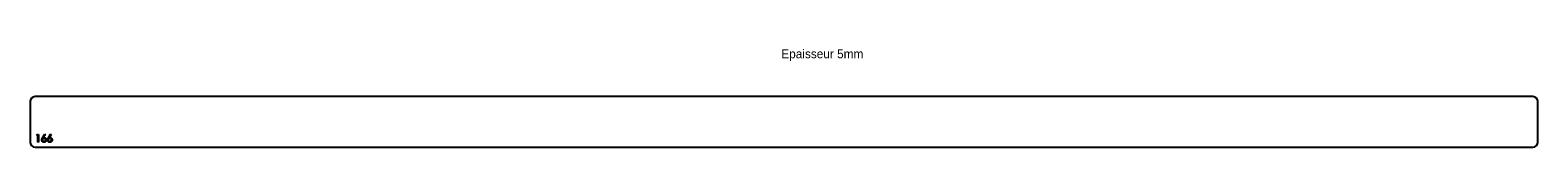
# Model space of a CAD drawing. Header units: millimetres. Extents: x -8995 to -6007, y 2430 to 2624.
import ezdxf

# ---------------------------------------------------------------- set-up
doc = ezdxf.new("R2010")
doc.units = ezdxf.units.MM

msp = doc.modelspace()

# ---------------------------------------------------------------- linework, layer by layer
at = {"color": 7, "linetype": 'Continuous', "lineweight": 25}
for p, q in [((-8995, 2520), (-8995, 2440)), ((-6017, 2530), (-8985, 2530)), ((-6007, 2440), (-6007, 2520)), ((-8985, 2430), (-6017, 2430))]:
    msp.add_line(p, q, dxfattribs=at)
at = {"color": 1, "linetype": 'Continuous', "lineweight": 25}
for p, q in [((-8982.1, 2453.5), (-8981.2, 2455)), ((-8979.8, 2453.5), (-8982.1, 2453.5)), ((-8981.2, 2455), (-8978.5, 2455)), ((-8979.8, 2440), (-8979.8, 2453.5)), ((-8978.5, 2455), (-8978.5, 2440)), ((-8970.4, 2448.5), (-8966, 2455.4)), ((-8964.9, 2454.6), (-8968.9, 2448.5)), ((-8966, 2455.4), (-8964.9, 2454.6)), ((-8958.9, 2448.5), (-8954.4, 2455.4)), ((-8953.4, 2454.6), (-8957.3, 2448.5)), ((-8954.4, 2455.4), (-8953.4, 2454.6)), ((-8978.5, 2440), (-8979.8, 2440))]:
    msp.add_line(p, q, dxfattribs=at)
at = {"color": 7, "linetype": 'Continuous', "lineweight": 25}
for centre, start, end in [((-8985, 2520), 90, 180), ((-6017, 2520), 360, 90), ((-8985, 2440), 180, 270), ((-6017, 2440), 270, 0)]:
    msp.add_arc(centre, 10, start, end, dxfattribs=at)
at = {"color": 1, "linetype": 'Continuous', "lineweight": 25}
for points, knots in [([(-8972.1, 2444.2), (-8972.1, 2444.3), (-8972.1, 2444.7), (-8972, 2445.1), (-8971.9, 2445.6), (-8971.8, 2446), (-8971.6, 2446.4), (-8971.5, 2446.6), (-8971.4, 2446.9), (-8971.2, 2447.2), (-8971.1, 2447.5), (-8970.9, 2447.9), (-8970.7, 2448.2), (-8970.5, 2448.4), (-8970.4, 2448.5)], [0, 0, 0, 0, 0.097806, 0.1996123, 0.305296, 0.4158174, 0.4742406, 0.5372869, 0.6033858, 0.6743112, 0.7495305, 0.8286083, 0.9120427, 1, 1, 1, 1]), ([(-8967.6, 2439.6), (-8967.8, 2439.6), (-8968.2, 2439.6), (-8968.8, 2439.8), (-8969.3, 2439.9), (-8969.9, 2440.2), (-8970.4, 2440.5), (-8970.8, 2440.9), (-8971.2, 2441.4), (-8971.5, 2441.9), (-8971.8, 2442.4), (-8972, 2443), (-8972.1, 2443.6), (-8972.1, 2444), (-8972.1, 2444.2)], [0, 0, 0, 0, 0.084339, 0.167061, 0.249579, 0.33294, 0.416119, 0.49776, 0.580626, 0.664858, 0.749533, 0.832448, 0.915661, 1, 1, 1, 1]), ([(-8967.6, 2447.1), (-8967.7, 2447.1), (-8968, 2447.1), (-8968.3, 2447.1), (-8968.6, 2447), (-8968.9, 2446.9), (-8969.2, 2446.8), (-8969.4, 2446.6), (-8969.7, 2446.5), (-8969.9, 2446.2), (-8970.1, 2446), (-8970.3, 2445.8), (-8970.4, 2445.5), (-8970.6, 2445.3), (-8970.7, 2445), (-8970.7, 2444.7), (-8970.8, 2444.4), (-8970.8, 2444.2), (-8970.8, 2444.1)], [0, 0, 0, 0, 0.070596, 0.138509, 0.203802, 0.266994, 0.329059, 0.391139, 0.453136, 0.515769, 0.577944, 0.638945, 0.698364, 0.757306, 0.816402, 0.876272, 0.93682, 1, 1, 1, 1]), ([(-8970.8, 2444.1), (-8970.8, 2444), (-8970.8, 2443.8), (-8970.7, 2443.5), (-8970.6, 2443.3), (-8970.5, 2443), (-8970.4, 2442.7), (-8970.2, 2442.5), (-8970, 2442.2), (-8969.8, 2442), (-8969.6, 2441.8), (-8969.3, 2441.6), (-8969, 2441.5), (-8968.8, 2441.4), (-8968.5, 2441.3), (-8968.2, 2441.2), (-8967.8, 2441.2), (-8967.6, 2441.2), (-8967.5, 2441.2)], [0, 0, 0, 0, 0.061846, 0.1218752, 0.1807721, 0.2392611, 0.2986229, 0.3586708, 0.4207673, 0.485205, 0.5503556, 0.6136365, 0.6766033, 0.7393231, 0.8021859, 0.8667309, 0.9320449, 1, 1, 1, 1]), ([(-8968.9, 2448.5), (-8968.6, 2448.6), (-8968.1, 2448.6), (-8967.6, 2448.6), (-8967.3, 2448.7)], [0, 0, 0, 0, 0.512659, 1, 1, 1, 1]), ([(-8964.2, 2444.1), (-8964.2, 2444.2), (-8964.2, 2444.4), (-8964.3, 2444.7), (-8964.4, 2445), (-8964.5, 2445.3), (-8964.6, 2445.5), (-8964.8, 2445.8), (-8965, 2446), (-8965.2, 2446.2), (-8965.5, 2446.5), (-8965.7, 2446.6), (-8966, 2446.8), (-8966.3, 2446.9), (-8966.6, 2447), (-8966.9, 2447.1), (-8967.3, 2447.1), (-8967.5, 2447.1), (-8967.6, 2447.1)], [0, 0, 0, 0, 0.061145, 0.120007, 0.178246, 0.236508, 0.294903, 0.354696, 0.416717, 0.480659, 0.545834, 0.609768, 0.672988, 0.73581, 0.799817, 0.86476, 0.93108, 1, 1, 1, 1]), ([(-8962.9, 2444.2), (-8962.9, 2444), (-8962.9, 2443.6), (-8963, 2443), (-8963.2, 2442.4), (-8963.5, 2441.9), (-8963.8, 2441.4), (-8964.2, 2440.9), (-8964.7, 2440.5), (-8965.2, 2440.2), (-8965.7, 2440), (-8966.3, 2439.8), (-8966.9, 2439.6), (-8967.4, 2439.6), (-8967.6, 2439.6)], [0, 0, 0, 0, 0.085993, 0.169113, 0.250536, 0.331896, 0.41356, 0.494112, 0.576294, 0.660703, 0.74612, 0.83001, 0.914417, 1, 1, 1, 1]), ([(-8967.5, 2441.2), (-8967.4, 2441.2), (-8967.2, 2441.2), (-8966.8, 2441.2), (-8966.5, 2441.3), (-8966.2, 2441.4), (-8966, 2441.5), (-8965.7, 2441.6), (-8965.4, 2441.8), (-8965.2, 2442), (-8965, 2442.2), (-8964.8, 2442.5), (-8964.6, 2442.7), (-8964.5, 2443), (-8964.4, 2443.3), (-8964.3, 2443.5), (-8964.2, 2443.8), (-8964.2, 2444), (-8964.2, 2444.1)], [0, 0, 0, 0, 0.067943, 0.133246, 0.19778, 0.260632, 0.323341, 0.386297, 0.450071, 0.51521, 0.579637, 0.641333, 0.701709, 0.76078, 0.819259, 0.878146, 0.938165, 1, 1, 1, 1]), ([(-8967.3, 2448.7), (-8967.2, 2448.6), (-8966.9, 2448.6), (-8966.4, 2448.6), (-8966, 2448.5), (-8965.6, 2448.3), (-8965.2, 2448.2), (-8964.9, 2447.9), (-8964.5, 2447.7), (-8964.2, 2447.4), (-8963.9, 2447), (-8963.6, 2446.7), (-8963.4, 2446.3), (-8963.2, 2445.9), (-8963.1, 2445.5), (-8963, 2445.1), (-8962.9, 2444.7), (-8962.9, 2444.4), (-8962.9, 2444.2)], [0, 0, 0, 0, 0.065232, 0.128407, 0.19007, 0.250947, 0.311551, 0.372869, 0.435031, 0.49908, 0.5631, 0.62552, 0.686691, 0.747683, 0.80856, 0.87074, 0.93434, 1, 1, 1, 1]), ([(-8960.6, 2444.2), (-8960.6, 2444.3), (-8960.6, 2444.7), (-8960.5, 2445.1), (-8960.4, 2445.6), (-8960.2, 2446), (-8960.1, 2446.4), (-8960, 2446.6), (-8959.9, 2446.9), (-8959.7, 2447.2), (-8959.5, 2447.5), (-8959.3, 2447.9), (-8959.1, 2448.2), (-8959, 2448.4), (-8958.9, 2448.5)], [0, 0, 0, 0, 0.097806, 0.1996123, 0.305296, 0.4158174, 0.4742406, 0.5372869, 0.6033858, 0.6743112, 0.7495305, 0.8286083, 0.9120427, 1, 1, 1, 1]), ([(-8956, 2439.6), (-8956.2, 2439.6), (-8956.6, 2439.6), (-8957.2, 2439.8), (-8957.8, 2439.9), (-8958.3, 2440.2), (-8958.8, 2440.5), (-8959.3, 2440.9), (-8959.7, 2441.4), (-8960, 2441.9), (-8960.3, 2442.4), (-8960.4, 2443), (-8960.6, 2443.6), (-8960.6, 2444), (-8960.6, 2444.2)], [0, 0, 0, 0, 0.084339, 0.167061, 0.249579, 0.33294, 0.416119, 0.49776, 0.580626, 0.664858, 0.749533, 0.832448, 0.915661, 1, 1, 1, 1]), ([(-8956.1, 2447.1), (-8956.2, 2447.1), (-8956.4, 2447.1), (-8956.7, 2447.1), (-8957.1, 2447), (-8957.3, 2446.9), (-8957.6, 2446.8), (-8957.9, 2446.6), (-8958.1, 2446.5), (-8958.4, 2446.2), (-8958.6, 2446), (-8958.7, 2445.8), (-8958.9, 2445.5), (-8959, 2445.3), (-8959.1, 2445), (-8959.2, 2444.7), (-8959.2, 2444.4), (-8959.2, 2444.2), (-8959.2, 2444.1)], [0, 0, 0, 0, 0.070596, 0.138509, 0.203802, 0.266994, 0.329059, 0.391139, 0.453136, 0.515769, 0.577944, 0.638945, 0.698364, 0.757306, 0.816402, 0.876272, 0.93682, 1, 1, 1, 1]), ([(-8959.2, 2444.1), (-8959.2, 2444), (-8959.2, 2443.8), (-8959.2, 2443.5), (-8959.1, 2443.3), (-8959, 2443), (-8958.9, 2442.7), (-8958.7, 2442.5), (-8958.5, 2442.2), (-8958.3, 2442), (-8958, 2441.8), (-8957.8, 2441.6), (-8957.5, 2441.5), (-8957.2, 2441.4), (-8956.9, 2441.3), (-8956.6, 2441.2), (-8956.3, 2441.2), (-8956.1, 2441.2), (-8956, 2441.2)], [0, 0, 0, 0, 0.061846, 0.1218752, 0.1807721, 0.2392611, 0.2986229, 0.3586708, 0.4207673, 0.485205, 0.5503556, 0.6136365, 0.6766033, 0.7393231, 0.8021859, 0.8667309, 0.9320449, 1, 1, 1, 1]), ([(-8957.3, 2448.5), (-8957.1, 2448.6), (-8956.6, 2448.6), (-8956.1, 2448.6), (-8955.8, 2448.7)], [0, 0, 0, 0, 0.512659, 1, 1, 1, 1]), ([(-8952.7, 2444.1), (-8952.7, 2444.2), (-8952.7, 2444.4), (-8952.8, 2444.7), (-8952.8, 2445), (-8952.9, 2445.3), (-8953.1, 2445.5), (-8953.3, 2445.8), (-8953.5, 2446), (-8953.7, 2446.2), (-8953.9, 2446.5), (-8954.2, 2446.6), (-8954.5, 2446.8), (-8954.8, 2446.9), (-8955.1, 2447), (-8955.4, 2447.1), (-8955.7, 2447.1), (-8956, 2447.1), (-8956.1, 2447.1)], [0, 0, 0, 0, 0.061145, 0.120007, 0.178246, 0.236508, 0.294903, 0.354696, 0.416717, 0.480659, 0.545834, 0.609768, 0.672988, 0.73581, 0.799817, 0.86476, 0.93108, 1, 1, 1, 1]), ([(-8951.3, 2444.2), (-8951.4, 2444), (-8951.4, 2443.6), (-8951.5, 2443), (-8951.7, 2442.4), (-8951.9, 2441.9), (-8952.3, 2441.4), (-8952.7, 2440.9), (-8953.1, 2440.5), (-8953.6, 2440.2), (-8954.2, 2440), (-8954.8, 2439.8), (-8955.4, 2439.6), (-8955.8, 2439.6), (-8956, 2439.6)], [0, 0, 0, 0, 0.085993, 0.169113, 0.250536, 0.331896, 0.41356, 0.494112, 0.576294, 0.660703, 0.74612, 0.83001, 0.914417, 1, 1, 1, 1]), ([(-8956, 2441.2), (-8955.9, 2441.2), (-8955.6, 2441.2), (-8955.3, 2441.2), (-8955, 2441.3), (-8954.7, 2441.4), (-8954.4, 2441.5), (-8954.1, 2441.6), (-8953.9, 2441.8), (-8953.6, 2442), (-8953.4, 2442.2), (-8953.2, 2442.5), (-8953.1, 2442.7), (-8952.9, 2443), (-8952.8, 2443.3), (-8952.7, 2443.5), (-8952.7, 2443.8), (-8952.7, 2444), (-8952.7, 2444.1)], [0, 0, 0, 0, 0.067943, 0.133246, 0.19778, 0.260632, 0.323341, 0.386297, 0.450071, 0.51521, 0.579637, 0.641333, 0.701709, 0.76078, 0.819259, 0.878146, 0.938165, 1, 1, 1, 1]), ([(-8955.8, 2448.7), (-8955.6, 2448.6), (-8955.3, 2448.6), (-8954.9, 2448.6), (-8954.5, 2448.5), (-8954.1, 2448.3), (-8953.7, 2448.2), (-8953.3, 2447.9), (-8953, 2447.7), (-8952.6, 2447.4), (-8952.3, 2447), (-8952.1, 2446.7), (-8951.8, 2446.3), (-8951.7, 2445.9), (-8951.5, 2445.5), (-8951.4, 2445.1), (-8951.4, 2444.7), (-8951.4, 2444.4), (-8951.3, 2444.2)], [0, 0, 0, 0, 0.065232, 0.128407, 0.19007, 0.250947, 0.311551, 0.372869, 0.435031, 0.49908, 0.5631, 0.62552, 0.686691, 0.747683, 0.80856, 0.87074, 0.93434, 1, 1, 1, 1])]:
    msp.add_open_spline(points, degree=3, knots=knots, dxfattribs=at)

# ---------------------------------------------------------------- texts
at = {"insert": (-7506.3, 2623.5), "char_height": 17.5, "attachment_point": 1}
msp.add_mtext_dynamic_manual_height_columns('Epaisseur 5mm', width=326.111, gutter_width=87.5, heights=[0], dxfattribs=at)

doc.saveas('drawing.dxf')
